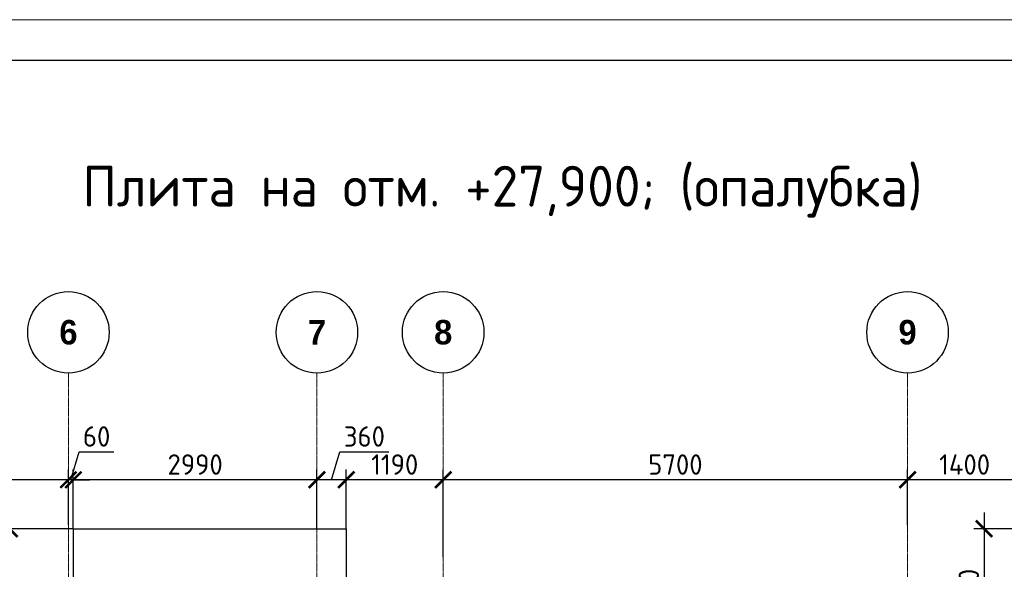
# Model space of a CAD drawing. Header units: millimetres. Extents: x -42044588 to 856694, y -806701 to 941911.
# Tile 136 of 256: x -180168 to -168083, y -264556 to -257816. Entities that reach past the tile are written whole.
import ezdxf

# ---------------------------------------------------------------- set-up
doc = ezdxf.new("R2010")
doc.units = ezdxf.units.MM
doc.linetypes.add('______5', pattern=[1100, 800, -100, 100, -100])
doc.linetypes.add('осевая', pattern=[50.8, 31.75, -6.35, 6.35, -6.35])
for name, color, linetype, lineweight in [('907Сл Осевые', 1, 'Continuous', 0), ('Оси', 40, '______5', 18), ('Перекрытие ж_бетон', 1, 'Continuous', 30), ('РАЗМЕРЫ', 1, 'Continuous', 9), ('ТОНКИЕ', 7, 'Continuous', 9), ('Узлы', 7, 'Continuous', 0)]:
    doc.layers.add(name, color=color, linetype=linetype, lineweight=lineweight)
doc.layers.add('ТОЛСТЫЕ_ОСНОВНЫЕ', color=6, linetype='Continuous')
doc.styles.add('Century Gothic', font='GOTHIC.TTF')
doc.styles.add('GOST-2.304_Type-B', font='GOST_Common.ttf')
doc.dimstyles.new('СПДС', dxfattribs={"dimscale": 100, "dimtxt": 2.5, "dimasz": 2, "dimexe": 1.25, "dimexo": 0, "dimtad": 1, "dimdec": 0, "dimrnd": 5, "dimtxsty": 'GOST-2.304_Type-B', "dimblk": 'ARCHTICK', "dimcen": 2.5, "dimdle": 2, "dimclrd": 1, "dimclre": 1, "dimclrt": 1, "dimadec": 0, "dimazin": 2, "dimtfac": 0.75, "dimtdec": 0, "dimtmove": 1, "dimatfit": 3, "dimfxl": 0, "dimtolj": 1, "dimarcsym": 0})

# ---------------------------------------------------------------- blocks, each defined once
blk = doc.blocks.new('NSY101')
at = {"color": 0, "linetype": 'ByBlock', "lineweight": -2}
blk.add_circle((0, 0), 50, dxfattribs=at)
blk = doc.blocks.new('СЛОЖНЫЙ_ОБЪЕКТ_2')
at = {"layer": 'Оси', "color": 16, "linetype": 'Continuous', "lineweight": 25, "transparency": 33554687, "xscale": 9.999999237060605, "yscale": 9.999999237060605, "zscale": 9.999999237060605}
blk.add_blockref('NSY101', (21513, -989), dxfattribs=at)
at = {"layer": 'Оси', "color": 16, "linetype": 'Continuous', "lineweight": 25, "transparency": 33554687, "insert": (21513, -989), "char_height": 300, "width": 385, "attachment_point": 5, "style": 'Century Gothic'}
blk.add_mtext('\\A1;{\\fCentury Gothic|i0|b1;\\H300.000000;\\W1.000000;\\C16;6}\\P', dxfattribs=at)
blk = doc.blocks.new('СЛОЖНЫЙ_ОБЪЕКТ_3')
at = {"layer": 'Оси', "color": 16, "linetype": 'Continuous', "lineweight": 25, "transparency": 33554687, "xscale": 9.999999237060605, "yscale": 9.999999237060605, "zscale": 9.999999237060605}
blk.add_blockref('NSY101', (24563, -989), dxfattribs=at)
at = {"layer": 'Оси', "color": 16, "linetype": 'Continuous', "lineweight": 25, "transparency": 33554687, "insert": (24563, -989), "char_height": 300, "width": 385, "attachment_point": 5, "style": 'Century Gothic'}
blk.add_mtext('\\A1;{\\fCentury Gothic|i0|b1;\\H300.000000;\\W1.000000;\\C16;7}\\P', dxfattribs=at)
blk = doc.blocks.new('СЛОЖНЫЙ_ОБЪЕКТ_4')
at = {"layer": 'Оси', "color": 16, "linetype": 'Continuous', "lineweight": 25, "transparency": 33554687, "xscale": 9.999999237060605, "yscale": 9.999999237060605, "zscale": 9.999999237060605}
blk.add_blockref('NSY101', (26113, -989), dxfattribs=at)
at = {"layer": 'Оси', "color": 16, "linetype": 'Continuous', "lineweight": 25, "transparency": 33554687, "insert": (26113, -989), "char_height": 300, "width": 385, "attachment_point": 5, "style": 'Century Gothic'}
blk.add_mtext('\\A1;{\\fCentury Gothic|i0|b1;\\H300.000000;\\W1.000000;\\C16;8}\\P', dxfattribs=at)
blk = doc.blocks.new('СЛОЖНЫЙ_ОБЪЕКТ_16')
at = {"layer": 'Оси', "color": 16, "linetype": 'Continuous', "lineweight": 25, "transparency": 33554687, "xscale": 9.999999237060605, "yscale": 9.999999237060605, "zscale": 9.999999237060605}
blk.add_blockref('NSY101', (31813, -989), dxfattribs=at)
at = {"layer": 'Оси', "color": 16, "linetype": 'Continuous', "lineweight": 25, "transparency": 33554687, "insert": (31813, -989), "char_height": 300, "width": 385, "attachment_point": 5, "style": 'Century Gothic'}
blk.add_mtext('\\A1;{\\fCentury Gothic|i0|b1;\\H300.000000;\\W1.000000;\\C16;9}\\P', dxfattribs=at)
blk = doc.blocks.new('оси блок 2')
at = {"layer": 'Оси', "color": 16, "linetype": 'осевая', "lineweight": 0, "ltscale": 0.25, "transparency": 33554687}
for p, q in [((-68904.7, -322543), (-68904.7, -347914.1)), ((-65854.7, -322543), (-65854.7, -347914.1)), ((-64304.7, -322543), (-64304.7, -347914.1)), ((-58604.7, -322543), (-58604.7, -347914.1))]:
    blk.add_line(p, q, dxfattribs=at)
at = {"layer": 'Оси', "color": 16, "linetype": 'Continuous', "lineweight": 25, "transparency": 33554687}
for name in ['СЛОЖНЫЙ_ОБЪЕКТ_2', 'СЛОЖНЫЙ_ОБЪЕКТ_3', 'СЛОЖНЫЙ_ОБЪЕКТ_4', 'СЛОЖНЫЙ_ОБЪЕКТ_16']:
    blk.add_blockref(name, (-90418.2, -321053.5), dxfattribs=at)
blk = doc.blocks.new('*U6686')
at = {"layer": 'ТОЛСТЫЕ_ОСНОВНЫЕ', "color": 6}
blk.add_lwpolyline([(20, 5), (886, 5), (886, 415), (20, 415)], close=True, dxfattribs=at)
at = {"layer": 'ТОНКИЕ'}
blk.add_lwpolyline([(0, 0), (891, 0), (891, 420), (0, 420)], close=True, dxfattribs=at)
blk = doc.blocks.new('_ArchTick')
at = {"color": 0, "linetype": 'ByBlock', "const_width": 0.15}
blk.add_lwpolyline([(-0.5, -0.5), (0.5, 0.5)], dxfattribs=at)
blk = doc.blocks.new('*D847')
at = {"layer": 'DEFPOINTS', "color": 0, "transparency": 16777216}
for p in [(-176160, -263458), (-176160, -264064), (-174970, -264402)]:
    blk.add_point(p, dxfattribs=at)
at = {"layer": 'РАЗМЕРЫ', "color": 1, "lineweight": -2, "transparency": 16777216}
for p, q in [((-176160, -264064), (-176160, -263333)), ((-174970, -264402), (-174970, -263333)), ((-174770, -263458), (-176360, -263458))]:
    blk.add_line(p, q, dxfattribs=at)
at = {"layer": 'РАЗМЕРЫ', "color": 1, "lineweight": -2, "transparency": 16777216, "xscale": 200, "yscale": 200, "zscale": 200, "rotation": 180}
blk.add_blockref('_ArchTick', (-176160, -263458), dxfattribs=at)
at = {"layer": 'РАЗМЕРЫ', "color": 1, "lineweight": -2, "transparency": 16777216, "xscale": 200, "yscale": 200, "zscale": 200}
blk.add_blockref('_ArchTick', (-174970, -263458), dxfattribs=at)
at = {"layer": 'РАЗМЕРЫ', "color": 1, "lineweight": 0, "transparency": 16777216, "insert": (-175565, -263271), "char_height": 250, "attachment_point": 5, "style": 'GOST-2.304_Type-B'}
blk.add_mtext('\\A1;1190', dxfattribs=at)
blk = doc.blocks.new('*D848')
at = {"layer": 'DEFPOINTS', "color": 0, "transparency": 16777216}
for p in [(-176520, -263458), (-176520, -264059), (-176160, -264064)]:
    blk.add_point(p, dxfattribs=at)
at = {"layer": 'РАЗМЕРЫ', "color": 1, "lineweight": -2, "transparency": 16777216}
for p, q in [((-176340, -263458), (-176237, -263115)), ((-176237, -263115), (-175637, -263115)), ((-176520, -264059), (-176520, -263333)), ((-176160, -264064), (-176160, -263333)), ((-175960, -263458), (-176720, -263458))]:
    blk.add_line(p, q, dxfattribs=at)
at = {"layer": 'РАЗМЕРЫ', "color": 1, "lineweight": -2, "transparency": 16777216, "xscale": 200, "yscale": 200, "zscale": 200, "rotation": 180}
blk.add_blockref('_ArchTick', (-176520, -263458), dxfattribs=at)
at = {"layer": 'РАЗМЕРЫ', "color": 1, "lineweight": -2, "transparency": 16777216, "xscale": 200, "yscale": 200, "zscale": 200}
blk.add_blockref('_ArchTick', (-176160, -263458), dxfattribs=at)
at = {"layer": 'РАЗМЕРЫ', "color": 1, "lineweight": 0, "transparency": 16777216, "insert": (-175937, -262927), "char_height": 250, "attachment_point": 5, "style": 'GOST-2.304_Type-B'}
blk.add_mtext('\\A1;360', dxfattribs=at)
blk = doc.blocks.new('*D849')
at = {"layer": 'DEFPOINTS', "color": 0, "transparency": 16777216}
for p in [(-179510, -263458), (-179510, -264059), (-176520, -264059)]:
    blk.add_point(p, dxfattribs=at)
at = {"layer": 'РАЗМЕРЫ', "color": 1, "lineweight": -2, "transparency": 16777216}
for p, q in [((-179510, -264059), (-179510, -263333)), ((-176520, -264059), (-176520, -263333)), ((-176320, -263458), (-179710, -263458))]:
    blk.add_line(p, q, dxfattribs=at)
at = {"layer": 'РАЗМЕРЫ', "color": 1, "lineweight": -2, "transparency": 16777216, "xscale": 200, "yscale": 200, "zscale": 200, "rotation": 180}
blk.add_blockref('_ArchTick', (-179510, -263458), dxfattribs=at)
at = {"layer": 'РАЗМЕРЫ', "color": 1, "lineweight": -2, "transparency": 16777216, "xscale": 200, "yscale": 200, "zscale": 200}
blk.add_blockref('_ArchTick', (-176520, -263458), dxfattribs=at)
at = {"layer": 'РАЗМЕРЫ', "color": 1, "lineweight": 0, "transparency": 16777216, "insert": (-178015, -263271), "char_height": 250, "attachment_point": 5, "style": 'GOST-2.304_Type-B'}
blk.add_mtext('\\A1;2990', dxfattribs=at)
blk = doc.blocks.new('*D850')
at = {"layer": 'DEFPOINTS', "color": 0, "transparency": 16777216}
for p in [(-179570, -263458), (-179570, -264012), (-179510, -264059)]:
    blk.add_point(p, dxfattribs=at)
at = {"layer": 'РАЗМЕРЫ', "color": 1, "lineweight": -2, "transparency": 16777216}
for p, q in [((-179540, -263458), (-179437, -263115)), ((-179437, -263115), (-179012, -263115)), ((-179570, -264012), (-179570, -263333)), ((-179510, -264059), (-179510, -263333)), ((-179570, -263458), (-179770, -263458)), ((-179510, -263458), (-179570, -263458)), ((-179510, -263458), (-179570, -263458)), ((-179510, -263458), (-179310, -263458))]:
    blk.add_line(p, q, dxfattribs=at)
at = {"layer": 'РАЗМЕРЫ', "color": 1, "lineweight": -2, "transparency": 16777216, "xscale": 200, "yscale": 200, "zscale": 200}
blk.add_blockref('_ArchTick', (-179570, -263458), dxfattribs=at)
at = {"layer": 'РАЗМЕРЫ', "color": 1, "lineweight": -2, "transparency": 16777216, "xscale": 200, "yscale": 200, "zscale": 200, "rotation": 180}
blk.add_blockref('_ArchTick', (-179510, -263458), dxfattribs=at)
at = {"layer": 'РАЗМЕРЫ', "color": 1, "lineweight": 0, "transparency": 16777216, "insert": (-179224, -262927), "char_height": 250, "attachment_point": 5, "style": 'GOST-2.304_Type-B'}
blk.add_mtext('\\A1;60', dxfattribs=at)
blk = doc.blocks.new('*D851')
at = {"layer": 'DEFPOINTS', "color": 0, "transparency": 16777216}
for p in [(-196370, -263458), (-196370, -263836), (-179570, -264012)]:
    blk.add_point(p, dxfattribs=at)
at = {"layer": 'РАЗМЕРЫ', "color": 1, "lineweight": -2, "transparency": 16777216}
for p, q in [((-196370, -263836), (-196370, -263333)), ((-179570, -264012), (-179570, -263333)), ((-179370, -263458), (-196570, -263458))]:
    blk.add_line(p, q, dxfattribs=at)
at = {"layer": 'РАЗМЕРЫ', "color": 1, "lineweight": -2, "transparency": 16777216, "xscale": 200, "yscale": 200, "zscale": 200, "rotation": 180}
blk.add_blockref('_ArchTick', (-196370, -263458), dxfattribs=at)
at = {"layer": 'РАЗМЕРЫ', "color": 1, "lineweight": -2, "transparency": 16777216, "xscale": 200, "yscale": 200, "zscale": 200}
blk.add_blockref('_ArchTick', (-179570, -263458), dxfattribs=at)
at = {"layer": 'РАЗМЕРЫ', "color": 1, "lineweight": 0, "transparency": 16777216, "insert": (-187970, -263271), "char_height": 250, "attachment_point": 5, "style": 'GOST-2.304_Type-B'}
blk.add_mtext('\\A1;16800', dxfattribs=at)
blk = doc.blocks.new('*D874')
at = {"layer": 'DEFPOINTS', "color": 0, "transparency": 16777216}
for p in [(-169270, -263458), (-169270, -264012), (-167870, -264059)]:
    blk.add_point(p, dxfattribs=at)
at = {"layer": 'РАЗМЕРЫ', "color": 1, "lineweight": -2, "transparency": 16777216}
for p, q in [((-169270, -264012), (-169270, -263333)), ((-167870, -264059), (-167870, -263333)), ((-167670, -263458), (-169470, -263458))]:
    blk.add_line(p, q, dxfattribs=at)
at = {"layer": 'РАЗМЕРЫ', "color": 1, "lineweight": -2, "transparency": 16777216, "xscale": 200, "yscale": 200, "zscale": 200, "rotation": 180}
blk.add_blockref('_ArchTick', (-169270, -263458), dxfattribs=at)
at = {"layer": 'РАЗМЕРЫ', "color": 1, "lineweight": -2, "transparency": 16777216, "xscale": 200, "yscale": 200, "zscale": 200}
blk.add_blockref('_ArchTick', (-167870, -263458), dxfattribs=at)
at = {"layer": 'РАЗМЕРЫ', "color": 1, "lineweight": 0, "transparency": 16777216, "insert": (-168570, -263271), "char_height": 250, "attachment_point": 5, "style": 'GOST-2.304_Type-B'}
blk.add_mtext('\\A1;1400', dxfattribs=at)
blk = doc.blocks.new('*D892')
at = {"layer": 'DEFPOINTS', "color": 0, "transparency": 16777216}
for p in [(-174970, -263458), (-174970, -263868), (-169270, -264012)]:
    blk.add_point(p, dxfattribs=at)
at = {"layer": 'РАЗМЕРЫ', "color": 1, "lineweight": -2, "transparency": 16777216}
for p, q in [((-174970, -263868), (-174970, -263333)), ((-169270, -264012), (-169270, -263333)), ((-169070, -263458), (-175170, -263458))]:
    blk.add_line(p, q, dxfattribs=at)
at = {"layer": 'РАЗМЕРЫ', "color": 1, "lineweight": -2, "transparency": 16777216, "xscale": 200, "yscale": 200, "zscale": 200, "rotation": 180}
blk.add_blockref('_ArchTick', (-174970, -263458), dxfattribs=at)
at = {"layer": 'РАЗМЕРЫ', "color": 1, "lineweight": -2, "transparency": 16777216, "xscale": 200, "yscale": 200, "zscale": 200}
blk.add_blockref('_ArchTick', (-169270, -263458), dxfattribs=at)
at = {"layer": 'РАЗМЕРЫ', "color": 1, "lineweight": 0, "transparency": 16777216, "insert": (-172120, -263271), "char_height": 250, "attachment_point": 5, "style": 'GOST-2.304_Type-B'}
blk.add_mtext('\\A1;5700', dxfattribs=at)
blk = doc.blocks.new('*D6745')
at = {"layer": '907Сл Осевые', "color": 1, "lineweight": -2, "transparency": 16777216}
for p, q in [((-180294, -263859), (-180294, -265859)), ((-179510, -264059), (-180419, -264059)), ((-179510, -265659), (-180419, -265659))]:
    blk.add_line(p, q, dxfattribs=at)
at = {"layer": 'DEFPOINTS', "color": 0, "transparency": 16777216}
for p in [(-179510, -264059), (-180294, -265659), (-179510, -265659)]:
    blk.add_point(p, dxfattribs=at)
at = {"layer": '907Сл Осевые', "color": 1, "lineweight": -2, "transparency": 16777216, "xscale": 200, "yscale": 200, "zscale": 200}
for p, rotation in [((-180294, -264059), 90), ((-180294, -265659), 270)]:
    blk.add_blockref('_ArchTick', p, dxfattribs=dict(at, rotation=rotation))
at = {"layer": '907Сл Осевые', "color": 1, "lineweight": 0, "transparency": 16777216, "insert": (-180481, -264859), "char_height": 250, "attachment_point": 5, "rotation": 90, "style": 'GOST-2.304_Type-B'}
blk.add_mtext('\\A1;1600', dxfattribs=at)
blk = doc.blocks.new('*D6746')
at = {"layer": '907Сл Осевые', "color": 1, "lineweight": -2, "transparency": 16777216}
for p, q in [((-168331, -263859), (-168331, -265859)), ((-167870, -264059), (-168456, -264059)), ((-167870, -265659), (-168456, -265659))]:
    blk.add_line(p, q, dxfattribs=at)
at = {"layer": 'DEFPOINTS', "color": 0, "transparency": 16777216}
for p in [(-167870, -264059), (-168331, -265659), (-167870, -265659)]:
    blk.add_point(p, dxfattribs=at)
at = {"layer": '907Сл Осевые', "color": 1, "lineweight": -2, "transparency": 16777216, "xscale": 200, "yscale": 200, "zscale": 200}
for p, rotation in [((-168331, -264059), 90), ((-168331, -265659), 270)]:
    blk.add_blockref('_ArchTick', p, dxfattribs=dict(at, rotation=rotation))
at = {"layer": '907Сл Осевые', "color": 1, "lineweight": 0, "transparency": 16777216, "insert": (-168518, -264859), "char_height": 250, "attachment_point": 5, "rotation": 90, "style": 'GOST-2.304_Type-B'}
blk.add_mtext('\\A1;1600', dxfattribs=at)

msp = doc.modelspace()

# ---------------------------------------------------------------- linework, layer by layer
at = {"layer": 'Перекрытие ж_бетон'}
for p, q in [((-179509.689, -264059.147), (-176159.689, -264059.147)), ((-179509.689, -265659.147), (-179509.689, -264059.147)), ((-176159.689, -264059.147), (-176159.689, -265659.147))]:
    msp.add_line(p, q, dxfattribs=at)

# ---------------------------------------------------------------- block references
at = {"xscale": 100, "yscale": 100, "zscale": 100}
msp.add_blockref('*U6686', (-203650.914, -299815.859), dxfattribs=at)
at = {"layer": 'РАЗМЕРЫ'}
msp.add_blockref('оси блок 2', (-110664.971, 60392.176), dxfattribs=at)

# ---------------------------------------------------------------- texts
at = {"layer": 'Узлы', "color": 80, "linetype": 'Continuous', "lineweight": 0, "style": 'GOST-2.304_Type-B'}
msp.add_text('Плита на отм. +27,900; (опалубка)', height=500, dxfattribs=at).set_placement((-179398.182, -260107.28))

# ---------------------------------------------------------------- dimensions: what is measured, and where the dimension line sits
at = {"layer": '907Сл Осевые', "lineweight": 0}
for base, p1, p2, picture, middle in [((-180293.786, -265659.147), (-179509.689, -264059.147), (-179509.689, -265659.147), '*D6745', (-180481.286, -264859.147)), ((-168330.638, -265659.147), (-167869.689, -264059.147), (-167869.689, -265659.147), '*D6746', (-168518.138, -264859.147))]:
    dim = msp.add_linear_dim(base=base, p1=p1, p2=p2, angle=90, dimstyle='СПДС', dxfattribs=at)
    dim.commit()
    dim.dimension.update_dxf_attribs({"geometry": picture, "text_midpoint": middle})
at = {"layer": 'РАЗМЕРЫ', "lineweight": 0}
for base, p1, p2, picture, middle in [((-179569.689, -263458.467), (-179509.689, -264059.147), (-179569.689, -264011.676), '*D850', (-179374.064, -262927.217)), ((-176519.689, -263458.467), (-176159.689, -264064.467), (-176519.689, -264059.147), '*D848', (-176174.064, -262927.217)), ((-196369.689, -263458.467), (-179569.689, -264011.676), (-196369.689, -263835.555), '*D851', (-187969.689, -263270.967)), ((-179509.689, -263458.467), (-176519.689, -264059.147), (-179509.689, -264059.147), '*D849', (-178014.689, -263270.967)), ((-176159.689, -263458.467), (-174969.689, -264402.46), (-176159.689, -264064.467), '*D847', (-175564.689, -263270.967)), ((-174969.689, -263458.467), (-169269.689, -264011.676), (-174969.689, -263867.963), '*D892', (-172119.689, -263270.967)), ((-169269.689, -263458.467), (-167869.689, -264059.147), (-169269.689, -264011.676), '*D874', (-168569.689, -263270.967))]:
    dim = msp.add_linear_dim(base=base, p1=p1, p2=p2, dimstyle='СПДС', override={"dimrnd": 5}, dxfattribs=at)
    dim.commit()
    dim.dimension.update_dxf_attribs({"geometry": picture, "text_midpoint": middle})

doc.saveas('drawing.dxf')
